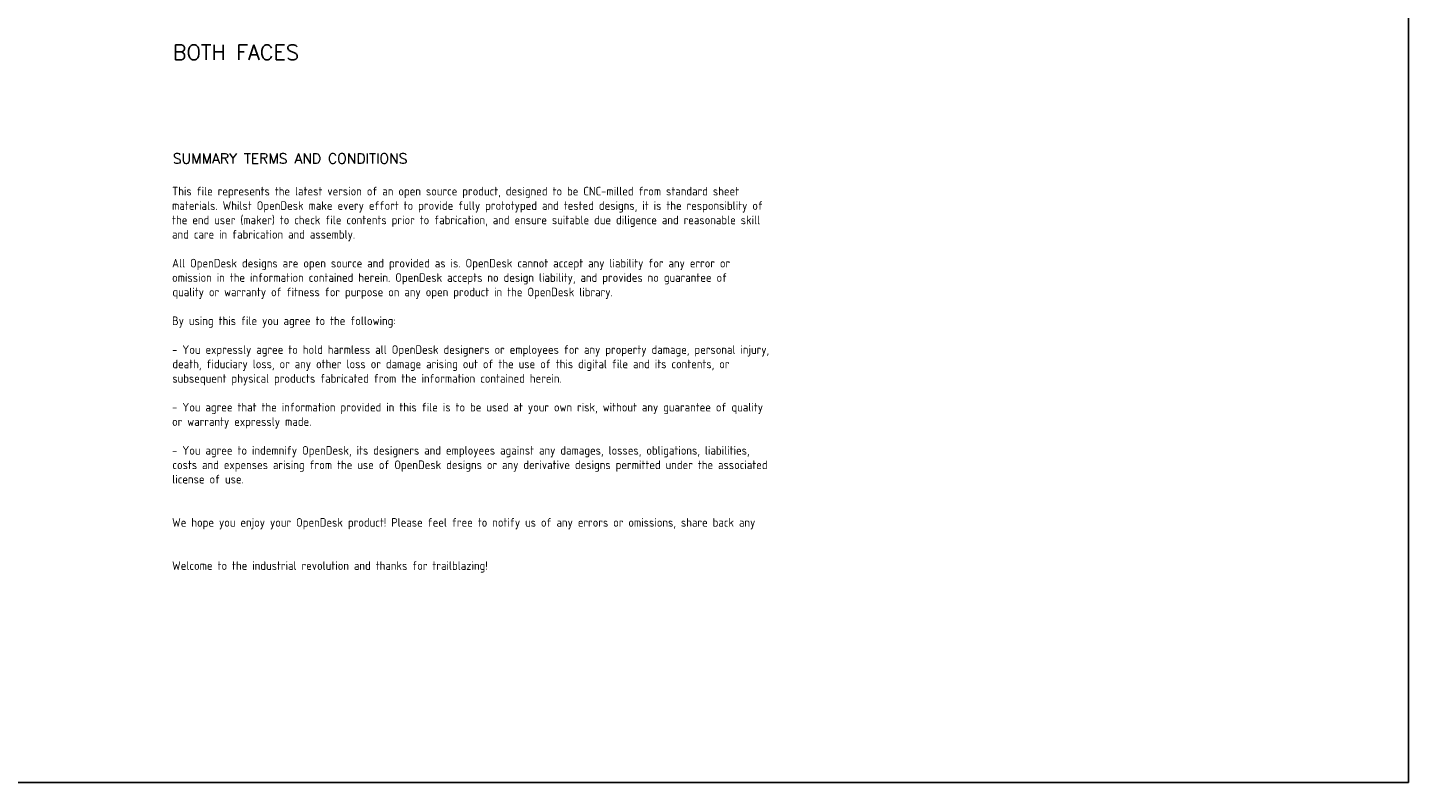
# Model space of a CAD drawing. Extents: x -300 to 5880, y -300 to 4158.
# Tile 3 of 4: x 3164 to 5880, y 0 to 1485. Entities that reach past the tile are written whole.
import ezdxf
from ezdxf.enums import TextEntityAlignment as Align

# ---------------------------------------------------------------- set-up
doc = ezdxf.new("R2010")
doc.units = 0
doc.layers.add('00-NOPRINT_TEXT', color=7, linetype='CONTINUOUS')
doc.styles.add('OD-ISOCP-17', font='isocp.shx', dxfattribs={"height": 17})
doc.styles.add('OD-SIMPLEX-20', font='simplex.shx', dxfattribs={"height": 20})
doc.styles.add('OD-SIMPLEX-30', font='simplex.shx', dxfattribs={"height": 30})

msp = doc.modelspace()

# ---------------------------------------------------------------- linework, layer by layer
at = {"layer": '00-NOPRINT_TEXT', "flags": 128}
msp.add_lwpolyline([(0, 4158), (5880, 4158), (5880, 0), (0, 0)], close=True, dxfattribs=at)

# ---------------------------------------------------------------- texts
at = {"layer": '00-NOPRINT_TEXT', "color": 7}
for s, height, style, p in [('BOTH FACES', 30, 'OD-SIMPLEX-30', (3450, 1451.3)), ('SUMMARY TERMS AND CONDITIONS', 20, 'OD-SIMPLEX-20', (3450, 1237.4))]:
    msp.add_text(s, height=height, rotation=360, dxfattribs=dict(at, style=style)).set_placement(p, align=Align.TOP_LEFT)
at = {"layer": '00-NOPRINT_TEXT', "color": 7, "style": 'OD-ISOCP-17'}
for s, p in [('This file represents the latest version of an open source product, designed to be CNC-milled from standard sheet', (3448.5, 1154.7)), ('materials. Whilst OpenDesk make every effort to provide fully prototyped and tested designs, it is the responsiblity of', (3448.5, 1126.3)), ('the end user (maker) to check file contents prior to fabrication, and ensure suitable due diligence and reasonable skill', (3448.5, 1098)), ('and care in fabrication and assembly.', (3448.5, 1069.7)), ('All OpenDesk designs are open source and provided as is. OpenDesk cannot accept any liability for any error or', (3448.5, 1013)), ('omission in the information contained herein. OpenDesk accepts no design liability, and provides no guarantee of', (3448.5, 984.7)), ('quality or warranty of fitness for purpose on any open product in the OpenDesk library.', (3449.1, 956.3)), ('By using this file you agree to the following:', (3448.5, 899.7)), ('- You expressly agree to hold harmless all OpenDesk designers or employees for any property damage, personal injury,', (3448.5, 843)), ('death, fiduciary loss, or any other loss or damage arising out of the use of this digital file and its contents, or', (3449.1, 814.7)), ('subsequent physical products fabricated from the information contained herein.', (3449, 786.3)), ('- You agree that the information provided in this file is to be used at your own risk, without any guarantee of quality', (3448.5, 729.7)), ('or warranty expressly made.', (3448.5, 701.3)), ('- You agree to indemnify OpenDesk, its designers and employees against any damages, losses, obligations, liabilities,', (3448.5, 644.7)), ('costs and expenses arising from the use of OpenDesk designs or any derivative designs permitted under the associated', (3449.1, 616.3)), ('license of use.', (3448.8, 588)), ('We hope you enjoy your OpenDesk product! Please feel free to notify us of any errors or omissions, share back any', (3448.5, 503)), ('Welcome to the industrial revolution and thanks for trailblazing!', (3448.5, 418))]:
    msp.add_text(s, height=17, rotation=360, dxfattribs=at).set_placement(p)

doc.saveas('drawing.dxf')
